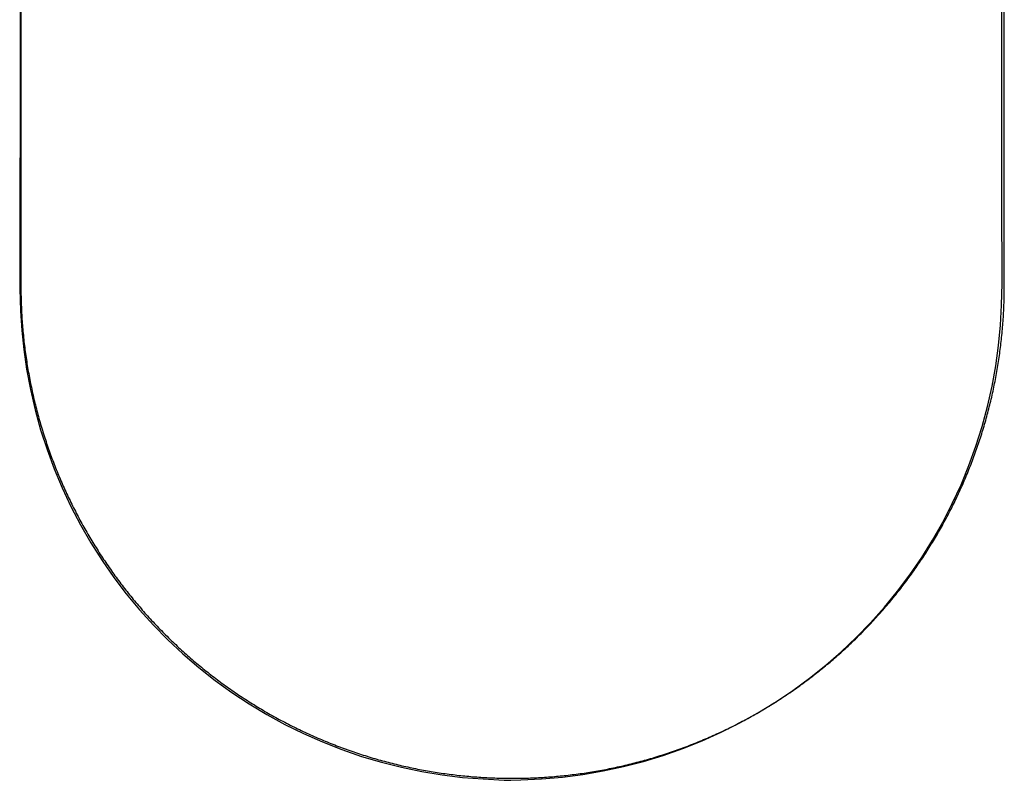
# Model space of a CAD drawing. Header units: millimetres. Extents: x 4629.085 to 4629.441, y 2456.581 to 2457.131.
# Tile 1 of 2: x 4629.085 to 4629.441, y 2456.581 to 2456.856. Entities that reach past the tile are written whole.
import ezdxf

# ---------------------------------------------------------------- set-up
doc = ezdxf.new("R2010")
doc.units = ezdxf.units.MM
doc.layers.add('SANINDUSA', color=3, linetype='Continuous')

msp = doc.modelspace()

# ---------------------------------------------------------------- linework, layer by layer
at = {"layer": 'SANINDUSA'}
for p, q in [((4629.08547, 2456.98829), (4629.08546, 2456.75966)), ((4629.44119, 2456.75966), (4629.44118, 2456.98829))]:
    msp.add_line(p, q, dxfattribs=at)
at = {"layer": 'SANINDUSA', "flags": 128}
for points in [[(4629.26271, 2456.58105), (4629.26632, 2456.58116), (4629.27382, 2456.5816), (4629.28133, 2456.58223), (4629.28878, 2456.58318), (4629.29614, 2456.58444), (4629.30341, 2456.586), (4629.31063, 2456.58788), (4629.31778, 2456.59006), (4629.32487, 2456.59255), (4629.33185, 2456.59533), (4629.33872, 2456.59842), (4629.34547, 2456.60179), (4629.35206, 2456.60544), (4629.35848, 2456.60936), (4629.36473, 2456.61354), (4629.37078, 2456.61797), (4629.37661, 2456.62264), (4629.38221, 2456.62752), (4629.38765, 2456.63267), (4629.39284, 2456.63803), (4629.3978, 2456.6436), (4629.40254, 2456.64939), (4629.40704, 2456.65539), (4629.4113, 2456.66161), (4629.41525, 2456.66793), (4629.41896, 2456.67444), (4629.42239, 2456.68112), (4629.42554, 2456.68793), (4629.42838, 2456.69484), (4629.43092, 2456.70185), (4629.43316, 2456.70894), (4629.43511, 2456.71616), (4629.43676, 2456.7235), (4629.43811, 2456.73088), (4629.43913, 2456.73827), (4629.43982, 2456.74562), (4629.44021, 2456.7528), (4629.44039, 2456.76066), (4629.4404, 2456.76983), (4629.44031, 2456.78182), (4629.44029, 2456.80487), (4629.44029, 2456.83671), (4629.44021, 2457.13105)], [(4629.08516, 2456.951), (4629.08513, 2456.8218), (4629.08512, 2456.79064), (4629.08502, 2456.76839), (4629.08506, 2456.75875), (4629.0853, 2456.7508), (4629.08575, 2456.74369), (4629.08646, 2456.73686), (4629.08751, 2456.72967), (4629.08889, 2456.72235), (4629.09059, 2456.71504), (4629.0926, 2456.70779), (4629.09491, 2456.70065), (4629.09749, 2456.69368), (4629.10037, 2456.68684), (4629.10355, 2456.68008), (4629.10702, 2456.67342), (4629.11078, 2456.66691), (4629.11481, 2456.66057), (4629.11908, 2456.65443), (4629.12358, 2456.64851), (4629.12836, 2456.64274), (4629.13337, 2456.63719), (4629.13861, 2456.63185), (4629.14408, 2456.62674), (4629.14979, 2456.62183), (4629.15571, 2456.61716), (4629.16174, 2456.61281), (4629.16797, 2456.60871), (4629.17438, 2456.60485), (4629.18096, 2456.60126), (4629.1877, 2456.59794), (4629.19458, 2456.59491), (4629.20159, 2456.59216), (4629.2087, 2456.58971), (4629.2159, 2456.58757), (4629.22316, 2456.58574), (4629.23048, 2456.58422), (4629.23783, 2456.58301), (4629.24524, 2456.58212), (4629.25273, 2456.58153), (4629.26026, 2456.58115), (4629.26271, 2456.58105)]]:
    msp.add_lwpolyline(points, dxfattribs=at)
at = {"layer": 'SANINDUSA'}
for points in [[(4629.08546, 2456.75966), (4629.08546, 2456.75867), (4629.08547, 2456.75767), (4629.08548, 2456.75668)], [(4629.44117, 2456.75668), (4629.44118, 2456.75767), (4629.44119, 2456.75867), (4629.44119, 2456.75966)], [(4629.08548, 2456.75668), (4629.0855, 2456.75569), (4629.08552, 2456.7547), (4629.08556, 2456.75372)], [(4629.08556, 2456.75372), (4629.08559, 2456.75273), (4629.08563, 2456.75174), (4629.08568, 2456.75076)], [(4629.44097, 2456.75076), (4629.44102, 2456.75174), (4629.44106, 2456.75273), (4629.44109, 2456.75372)], [(4629.44109, 2456.75372), (4629.44113, 2456.7547), (4629.44115, 2456.75569), (4629.44117, 2456.75668)], [(4629.08568, 2456.75076), (4629.08573, 2456.74977), (4629.08579, 2456.74879), (4629.08585, 2456.74781)], [(4629.4408, 2456.74781), (4629.44086, 2456.74879), (4629.44092, 2456.74977), (4629.44097, 2456.75076)], [(4629.08585, 2456.74781), (4629.08592, 2456.74682), (4629.08599, 2456.74584), (4629.08607, 2456.74486)], [(4629.44058, 2456.74486), (4629.44066, 2456.74584), (4629.44073, 2456.74682), (4629.4408, 2456.74781)], [(4629.08607, 2456.74486), (4629.08615, 2456.74388), (4629.08624, 2456.74291), (4629.08634, 2456.74193)], [(4629.44031, 2456.74193), (4629.44041, 2456.74291), (4629.4405, 2456.74388), (4629.44058, 2456.74486)], [(4629.08634, 2456.74193), (4629.08644, 2456.74096), (4629.08654, 2456.73998), (4629.08666, 2456.73901)], [(4629.43999, 2456.73901), (4629.44011, 2456.73998), (4629.44021, 2456.74096), (4629.44031, 2456.74193)], [(4629.08666, 2456.73901), (4629.08677, 2456.73804), (4629.08689, 2456.73707), (4629.08702, 2456.7361)], [(4629.08702, 2456.7361), (4629.08715, 2456.73513), (4629.08729, 2456.73416), (4629.08743, 2456.7332)], [(4629.43922, 2456.7332), (4629.43936, 2456.73416), (4629.4395, 2456.73513), (4629.43963, 2456.7361)], [(4629.43963, 2456.7361), (4629.43976, 2456.73707), (4629.43988, 2456.73804), (4629.43999, 2456.73901)], [(4629.08743, 2456.7332), (4629.08758, 2456.73223), (4629.08773, 2456.73127), (4629.08789, 2456.73031)], [(4629.43876, 2456.73031), (4629.43892, 2456.73127), (4629.43907, 2456.73223), (4629.43922, 2456.7332)], [(4629.08789, 2456.73031), (4629.08805, 2456.72935), (4629.08822, 2456.72839), (4629.0884, 2456.72743)], [(4629.43825, 2456.72743), (4629.43843, 2456.72839), (4629.4386, 2456.72935), (4629.43876, 2456.73031)], [(4629.0884, 2456.72743), (4629.08857, 2456.72647), (4629.08876, 2456.72552), (4629.08895, 2456.72457)], [(4629.4377, 2456.72457), (4629.43789, 2456.72552), (4629.43808, 2456.72647), (4629.43825, 2456.72743)], [(4629.08895, 2456.72457), (4629.08914, 2456.72362), (4629.08934, 2456.72266), (4629.08955, 2456.72172)], [(4629.08955, 2456.72172), (4629.08975, 2456.72077), (4629.08997, 2456.71982), (4629.09019, 2456.71888)], [(4629.43646, 2456.71888), (4629.43668, 2456.71982), (4629.4369, 2456.72077), (4629.43711, 2456.72172)], [(4629.43711, 2456.72172), (4629.43731, 2456.72266), (4629.43751, 2456.72362), (4629.4377, 2456.72457)], [(4629.09019, 2456.71888), (4629.09041, 2456.71794), (4629.09064, 2456.71699), (4629.09088, 2456.71606)], [(4629.43577, 2456.71606), (4629.43601, 2456.71699), (4629.43624, 2456.71794), (4629.43646, 2456.71888)], [(4629.09088, 2456.71606), (4629.09112, 2456.71512), (4629.09136, 2456.71418), (4629.09161, 2456.71325)], [(4629.43504, 2456.71325), (4629.43529, 2456.71418), (4629.43554, 2456.71512), (4629.43577, 2456.71606)], [(4629.09161, 2456.71325), (4629.09187, 2456.71231), (4629.09213, 2456.71138), (4629.09239, 2456.71045)], [(4629.43426, 2456.71045), (4629.43453, 2456.71138), (4629.43479, 2456.71231), (4629.43504, 2456.71325)], [(4629.09239, 2456.71045), (4629.09266, 2456.70953), (4629.09294, 2456.7086), (4629.09322, 2456.70768)], [(4629.09322, 2456.70768), (4629.0935, 2456.70675), (4629.09379, 2456.70583), (4629.09409, 2456.70492)], [(4629.43257, 2456.70492), (4629.43286, 2456.70583), (4629.43315, 2456.70675), (4629.43343, 2456.70768)], [(4629.43343, 2456.70768), (4629.43372, 2456.7086), (4629.43399, 2456.70953), (4629.43426, 2456.71045)], [(4629.09409, 2456.70492), (4629.09438, 2456.704), (4629.09469, 2456.70308), (4629.095, 2456.70217)], [(4629.43165, 2456.70217), (4629.43196, 2456.70308), (4629.43227, 2456.704), (4629.43257, 2456.70492)], [(4629.095, 2456.70217), (4629.09531, 2456.70126), (4629.09563, 2456.70035), (4629.09595, 2456.69944)], [(4629.4307, 2456.69944), (4629.43102, 2456.70035), (4629.43134, 2456.70126), (4629.43165, 2456.70217)], [(4629.09595, 2456.69944), (4629.09628, 2456.69854), (4629.09661, 2456.69763), (4629.09695, 2456.69673)], [(4629.09695, 2456.69673), (4629.0973, 2456.69583), (4629.09764, 2456.69494), (4629.098, 2456.69404)], [(4629.42865, 2456.69404), (4629.42901, 2456.69494), (4629.42936, 2456.69583), (4629.4297, 2456.69673)], [(4629.4297, 2456.69673), (4629.43004, 2456.69763), (4629.43037, 2456.69854), (4629.4307, 2456.69944)], [(4629.098, 2456.69404), (4629.09835, 2456.69315), (4629.09872, 2456.69226), (4629.09908, 2456.69137)], [(4629.42757, 2456.69137), (4629.42794, 2456.69226), (4629.4283, 2456.69315), (4629.42865, 2456.69404)], [(4629.09908, 2456.69137), (4629.09945, 2456.69048), (4629.09983, 2456.6896), (4629.10021, 2456.68872)], [(4629.42644, 2456.68872), (4629.42682, 2456.6896), (4629.4272, 2456.69048), (4629.42757, 2456.69137)], [(4629.10021, 2456.68872), (4629.1006, 2456.68783), (4629.10099, 2456.68696), (4629.10138, 2456.68608)], [(4629.10138, 2456.68608), (4629.10178, 2456.68521), (4629.10219, 2456.68434), (4629.1026, 2456.68347)], [(4629.42405, 2456.68347), (4629.42447, 2456.68434), (4629.42487, 2456.68521), (4629.42527, 2456.68608)], [(4629.42527, 2456.68608), (4629.42566, 2456.68696), (4629.42605, 2456.68783), (4629.42644, 2456.68872)], [(4629.1026, 2456.68347), (4629.10301, 2456.6826), (4629.10343, 2456.68174), (4629.10385, 2456.68088)], [(4629.4228, 2456.68088), (4629.42322, 2456.68174), (4629.42364, 2456.6826), (4629.42405, 2456.68347)], [(4629.10385, 2456.68088), (4629.10428, 2456.68001), (4629.10471, 2456.67916), (4629.10515, 2456.6783)], [(4629.4215, 2456.6783), (4629.42194, 2456.67916), (4629.42237, 2456.68001), (4629.4228, 2456.68088)], [(4629.10515, 2456.6783), (4629.10559, 2456.67745), (4629.10603, 2456.6766), (4629.10649, 2456.67575)], [(4629.10649, 2456.67575), (4629.10694, 2456.67491), (4629.1074, 2456.67406), (4629.10787, 2456.67323)], [(4629.41879, 2456.67323), (4629.41925, 2456.67406), (4629.41971, 2456.67491), (4629.42016, 2456.67575)], [(4629.42016, 2456.67575), (4629.42062, 2456.6766), (4629.42106, 2456.67745), (4629.4215, 2456.6783)], [(4629.10787, 2456.67323), (4629.10833, 2456.67239), (4629.1088, 2456.67155), (4629.10928, 2456.67072)], [(4629.41737, 2456.67072), (4629.41785, 2456.67155), (4629.41832, 2456.67239), (4629.41879, 2456.67323)], [(4629.10928, 2456.67072), (4629.10976, 2456.66989), (4629.11025, 2456.66906), (4629.11074, 2456.66824)], [(4629.11074, 2456.66824), (4629.11124, 2456.66742), (4629.11174, 2456.6666), (4629.11224, 2456.66578)], [(4629.41441, 2456.66578), (4629.41491, 2456.6666), (4629.41541, 2456.66742), (4629.41591, 2456.66824)], [(4629.41591, 2456.66824), (4629.4164, 2456.66906), (4629.41689, 2456.66989), (4629.41737, 2456.67072)], [(4629.11224, 2456.66578), (4629.11275, 2456.66497), (4629.11326, 2456.66416), (4629.11378, 2456.66335)], [(4629.41287, 2456.66335), (4629.41339, 2456.66416), (4629.4139, 2456.66497), (4629.41441, 2456.66578)], [(4629.11378, 2456.66335), (4629.1143, 2456.66254), (4629.11483, 2456.66174), (4629.11536, 2456.66094)], [(4629.41129, 2456.66094), (4629.41182, 2456.66174), (4629.41235, 2456.66254), (4629.41287, 2456.66335)], [(4629.11536, 2456.66094), (4629.11589, 2456.66014), (4629.11643, 2456.65935), (4629.11698, 2456.65856)], [(4629.11698, 2456.65856), (4629.11753, 2456.65777), (4629.11808, 2456.65698), (4629.11864, 2456.6562)], [(4629.40802, 2456.6562), (4629.40857, 2456.65698), (4629.40913, 2456.65777), (4629.40967, 2456.65856)], [(4629.40967, 2456.65856), (4629.41022, 2456.65935), (4629.41076, 2456.66014), (4629.41129, 2456.66094)], [(4629.11864, 2456.6562), (4629.11919, 2456.65542), (4629.11976, 2456.65464), (4629.12033, 2456.65387)], [(4629.40632, 2456.65387), (4629.40689, 2456.65464), (4629.40746, 2456.65542), (4629.40802, 2456.6562)], [(4629.12033, 2456.65387), (4629.1209, 2456.65309), (4629.12148, 2456.65233), (4629.12207, 2456.65156)], [(4629.12207, 2456.65156), (4629.12265, 2456.6508), (4629.12324, 2456.65004), (4629.12384, 2456.64928)], [(4629.40281, 2456.64928), (4629.40341, 2456.65004), (4629.404, 2456.6508), (4629.40459, 2456.65156)], [(4629.40459, 2456.65156), (4629.40517, 2456.65233), (4629.40575, 2456.65309), (4629.40632, 2456.65387)], [(4629.12384, 2456.64928), (4629.12443, 2456.64853), (4629.12504, 2456.64778), (4629.12565, 2456.64704)], [(4629.12565, 2456.64704), (4629.12625, 2456.64629), (4629.12687, 2456.64555), (4629.12749, 2456.64481)], [(4629.39916, 2456.64481), (4629.39978, 2456.64555), (4629.4004, 2456.64629), (4629.40101, 2456.64704)], [(4629.40101, 2456.64704), (4629.40162, 2456.64778), (4629.40222, 2456.64853), (4629.40281, 2456.64928)], [(4629.12749, 2456.64481), (4629.12811, 2456.64408), (4629.12874, 2456.64335), (4629.12938, 2456.64262)], [(4629.39728, 2456.64262), (4629.39791, 2456.64335), (4629.39854, 2456.64408), (4629.39916, 2456.64481)], [(4629.12938, 2456.64262), (4629.13001, 2456.6419), (4629.13065, 2456.64118), (4629.1313, 2456.64046)], [(4629.1313, 2456.64046), (4629.13194, 2456.63974), (4629.13259, 2456.63903), (4629.13325, 2456.63833)], [(4629.3934, 2456.63833), (4629.39406, 2456.63903), (4629.39471, 2456.63974), (4629.39536, 2456.64046)], [(4629.39536, 2456.64046), (4629.396, 2456.64118), (4629.39664, 2456.6419), (4629.39728, 2456.64262)], [(4629.13325, 2456.63833), (4629.13391, 2456.63762), (4629.13458, 2456.63692), (4629.13525, 2456.63622)], [(4629.13525, 2456.63622), (4629.13592, 2456.63553), (4629.13659, 2456.63484), (4629.13728, 2456.63415)], [(4629.38938, 2456.63415), (4629.39006, 2456.63484), (4629.39073, 2456.63553), (4629.3914, 2456.63622)], [(4629.3914, 2456.63622), (4629.39208, 2456.63692), (4629.39274, 2456.63762), (4629.3934, 2456.63833)], [(4629.13728, 2456.63415), (4629.13796, 2456.63347), (4629.13865, 2456.63279), (4629.13934, 2456.63211)], [(4629.38731, 2456.63211), (4629.38801, 2456.63279), (4629.38869, 2456.63347), (4629.38938, 2456.63415)], [(4629.13934, 2456.63211), (4629.14003, 2456.63144), (4629.14073, 2456.63077), (4629.14144, 2456.6301)], [(4629.14144, 2456.6301), (4629.14215, 2456.62944), (4629.14286, 2456.62878), (4629.14358, 2456.62813)], [(4629.38308, 2456.62813), (4629.38379, 2456.62878), (4629.38451, 2456.62944), (4629.38521, 2456.6301)], [(4629.38521, 2456.6301), (4629.38592, 2456.63077), (4629.38662, 2456.63144), (4629.38731, 2456.63211)], [(4629.14358, 2456.62813), (4629.14429, 2456.62747), (4629.14502, 2456.62683), (4629.14575, 2456.62618)], [(4629.14575, 2456.62618), (4629.14647, 2456.62554), (4629.14721, 2456.6249), (4629.14795, 2456.62427)], [(4629.3787, 2456.62427), (4629.37944, 2456.6249), (4629.38018, 2456.62554), (4629.38091, 2456.62618)], [(4629.38091, 2456.62618), (4629.38164, 2456.62683), (4629.38236, 2456.62747), (4629.38308, 2456.62813)], [(4629.14795, 2456.62427), (4629.14869, 2456.62364), (4629.14944, 2456.62302), (4629.15019, 2456.6224)], [(4629.15019, 2456.6224), (4629.15094, 2456.62178), (4629.1517, 2456.62116), (4629.15246, 2456.62056)], [(4629.37419, 2456.62056), (4629.37495, 2456.62116), (4629.37571, 2456.62178), (4629.37646, 2456.6224)], [(4629.37646, 2456.6224), (4629.37722, 2456.62302), (4629.37796, 2456.62364), (4629.3787, 2456.62427)], [(4629.15246, 2456.62056), (4629.15322, 2456.61995), (4629.15399, 2456.61935), (4629.15477, 2456.61875)], [(4629.15477, 2456.61875), (4629.15554, 2456.61815), (4629.15632, 2456.61756), (4629.15711, 2456.61698)], [(4629.36955, 2456.61698), (4629.37033, 2456.61756), (4629.37111, 2456.61815), (4629.37188, 2456.61875)], [(4629.37188, 2456.61875), (4629.37266, 2456.61935), (4629.37343, 2456.61995), (4629.37419, 2456.62056)], [(4629.15711, 2456.61698), (4629.15789, 2456.61639), (4629.15868, 2456.61581), (4629.15948, 2456.61524)], [(4629.15948, 2456.61524), (4629.16027, 2456.61467), (4629.16108, 2456.6141), (4629.16188, 2456.61354)], [(4629.36477, 2456.61354), (4629.36558, 2456.6141), (4629.36638, 2456.61467), (4629.36717, 2456.61524)], [(4629.36717, 2456.61524), (4629.36797, 2456.61581), (4629.36876, 2456.61639), (4629.36955, 2456.61698)], [(4629.16188, 2456.61354), (4629.16269, 2456.61298), (4629.1635, 2456.61243), (4629.16432, 2456.61188)], [(4629.16432, 2456.61188), (4629.16514, 2456.61133), (4629.16596, 2456.61079), (4629.16679, 2456.61026)], [(4629.35986, 2456.61026), (4629.36069, 2456.61079), (4629.36151, 2456.61133), (4629.36233, 2456.61188)], [(4629.36233, 2456.61188), (4629.36315, 2456.61243), (4629.36396, 2456.61298), (4629.36477, 2456.61354)], [(4629.16679, 2456.61026), (4629.16762, 2456.60972), (4629.16845, 2456.60919), (4629.16929, 2456.60867)], [(4629.16929, 2456.60867), (4629.17013, 2456.60815), (4629.17097, 2456.60763), (4629.17182, 2456.60712)], [(4629.35483, 2456.60712), (4629.35568, 2456.60763), (4629.35652, 2456.60815), (4629.35736, 2456.60867)], [(4629.35736, 2456.60867), (4629.3582, 2456.60919), (4629.35903, 2456.60972), (4629.35986, 2456.61026)], [(4629.17182, 2456.60712), (4629.17267, 2456.60661), (4629.17353, 2456.60611), (4629.17439, 2456.60561)], [(4629.17439, 2456.60561), (4629.17525, 2456.60512), (4629.17611, 2456.60463), (4629.17698, 2456.60415)], [(4629.17698, 2456.60415), (4629.17784, 2456.60367), (4629.17871, 2456.60319), (4629.17958, 2456.60273)], [(4629.34707, 2456.60273), (4629.34794, 2456.60319), (4629.34881, 2456.60367), (4629.34967, 2456.60415)], [(4629.34967, 2456.60415), (4629.35054, 2456.60463), (4629.3514, 2456.60512), (4629.35226, 2456.60561)], [(4629.35226, 2456.60561), (4629.35312, 2456.60611), (4629.35398, 2456.60661), (4629.35483, 2456.60712)], [(4629.17958, 2456.60273), (4629.18046, 2456.60226), (4629.18133, 2456.6018), (4629.18221, 2456.60135)], [(4629.18221, 2456.60135), (4629.18309, 2456.6009), (4629.18397, 2456.60046), (4629.18485, 2456.60003)], [(4629.3418, 2456.60003), (4629.34268, 2456.60046), (4629.34356, 2456.6009), (4629.34444, 2456.60135)], [(4629.34444, 2456.60135), (4629.34532, 2456.6018), (4629.34619, 2456.60226), (4629.34707, 2456.60273)], [(4629.18485, 2456.60003), (4629.18573, 2456.59959), (4629.18662, 2456.59917), (4629.18751, 2456.59875)], [(4629.18751, 2456.59875), (4629.1884, 2456.59833), (4629.18929, 2456.59792), (4629.19018, 2456.59751)], [(4629.19018, 2456.59751), (4629.19108, 2456.59711), (4629.19197, 2456.59672), (4629.19287, 2456.59633)], [(4629.33378, 2456.59633), (4629.33468, 2456.59672), (4629.33558, 2456.59711), (4629.33647, 2456.59751)], [(4629.33647, 2456.59751), (4629.33736, 2456.59792), (4629.33825, 2456.59833), (4629.33914, 2456.59875)], [(4629.33914, 2456.59875), (4629.34003, 2456.59917), (4629.34092, 2456.59959), (4629.3418, 2456.60003)], [(4629.19287, 2456.59633), (4629.19377, 2456.59594), (4629.19467, 2456.59556), (4629.19557, 2456.59519)], [(4629.19557, 2456.59519), (4629.19648, 2456.59481), (4629.19738, 2456.59445), (4629.19829, 2456.59409)], [(4629.19829, 2456.59409), (4629.1992, 2456.59374), (4629.20011, 2456.59339), (4629.20102, 2456.59305)], [(4629.32563, 2456.59305), (4629.32654, 2456.59339), (4629.32745, 2456.59374), (4629.32836, 2456.59409)], [(4629.32836, 2456.59409), (4629.32927, 2456.59445), (4629.33017, 2456.59481), (4629.33108, 2456.59519)], [(4629.33108, 2456.59519), (4629.33198, 2456.59556), (4629.33288, 2456.59594), (4629.33378, 2456.59633)], [(4629.20102, 2456.59305), (4629.20194, 2456.5927), (4629.20285, 2456.59237), (4629.20377, 2456.59205)], [(4629.20377, 2456.59205), (4629.20468, 2456.59172), (4629.2056, 2456.5914), (4629.20652, 2456.59109)], [(4629.20652, 2456.59109), (4629.20744, 2456.59078), (4629.20837, 2456.59048), (4629.20929, 2456.59018)], [(4629.20929, 2456.59018), (4629.21022, 2456.58989), (4629.21114, 2456.5896), (4629.21207, 2456.58932)], [(4629.31458, 2456.58932), (4629.31551, 2456.5896), (4629.31644, 2456.58989), (4629.31736, 2456.59018)], [(4629.31736, 2456.59018), (4629.31828, 2456.59048), (4629.31921, 2456.59078), (4629.32013, 2456.59109)], [(4629.32013, 2456.59109), (4629.32105, 2456.5914), (4629.32197, 2456.59172), (4629.32288, 2456.59205)], [(4629.32288, 2456.59205), (4629.3238, 2456.59237), (4629.32472, 2456.5927), (4629.32563, 2456.59305)], [(4629.21207, 2456.58932), (4629.213, 2456.58904), (4629.21393, 2456.58877), (4629.21486, 2456.58851)], [(4629.21486, 2456.58851), (4629.21579, 2456.58824), (4629.21672, 2456.58799), (4629.21766, 2456.58774)], [(4629.21766, 2456.58774), (4629.21859, 2456.58749), (4629.21953, 2456.58725), (4629.22047, 2456.58702)], [(4629.22047, 2456.58702), (4629.22141, 2456.58679), (4629.22234, 2456.58656), (4629.22329, 2456.58634)], [(4629.22329, 2456.58634), (4629.22423, 2456.58613), (4629.22517, 2456.58592), (4629.22611, 2456.58572)], [(4629.30054, 2456.58572), (4629.30148, 2456.58592), (4629.30243, 2456.58613), (4629.30337, 2456.58634)], [(4629.30337, 2456.58634), (4629.30431, 2456.58656), (4629.30525, 2456.58679), (4629.30618, 2456.58702)], [(4629.30618, 2456.58702), (4629.30712, 2456.58725), (4629.30806, 2456.58749), (4629.30899, 2456.58774)], [(4629.30899, 2456.58774), (4629.30993, 2456.58799), (4629.31086, 2456.58824), (4629.31179, 2456.58851)], [(4629.31179, 2456.58851), (4629.31272, 2456.58877), (4629.31365, 2456.58904), (4629.31458, 2456.58932)], [(4629.22611, 2456.58572), (4629.22705, 2456.58551), (4629.228, 2456.58532), (4629.22894, 2456.58513)], [(4629.22894, 2456.58513), (4629.22989, 2456.58495), (4629.23084, 2456.58477), (4629.23178, 2456.5846)], [(4629.23178, 2456.5846), (4629.23273, 2456.58443), (4629.23368, 2456.58426), (4629.23463, 2456.58411)], [(4629.23463, 2456.58411), (4629.23558, 2456.58395), (4629.23653, 2456.58381), (4629.23748, 2456.58367)], [(4629.23748, 2456.58367), (4629.23844, 2456.58353), (4629.23939, 2456.5834), (4629.24034, 2456.58327)], [(4629.24034, 2456.58327), (4629.2413, 2456.58315), (4629.24225, 2456.58303), (4629.2432, 2456.58292)], [(4629.2432, 2456.58292), (4629.24416, 2456.58281), (4629.24512, 2456.58271), (4629.24607, 2456.58262)], [(4629.28058, 2456.58262), (4629.28154, 2456.58271), (4629.28249, 2456.58281), (4629.28345, 2456.58292)], [(4629.28345, 2456.58292), (4629.2844, 2456.58303), (4629.28536, 2456.58315), (4629.28631, 2456.58327)], [(4629.28631, 2456.58327), (4629.28726, 2456.5834), (4629.28822, 2456.58353), (4629.28917, 2456.58367)], [(4629.28917, 2456.58367), (4629.29012, 2456.58381), (4629.29107, 2456.58395), (4629.29202, 2456.58411)], [(4629.29202, 2456.58411), (4629.29297, 2456.58426), (4629.29392, 2456.58443), (4629.29487, 2456.5846)], [(4629.29487, 2456.5846), (4629.29581, 2456.58477), (4629.29676, 2456.58495), (4629.29771, 2456.58513)], [(4629.29771, 2456.58513), (4629.29865, 2456.58532), (4629.2996, 2456.58551), (4629.30054, 2456.58572)], [(4629.24607, 2456.58262), (4629.24703, 2456.58253), (4629.24798, 2456.58244), (4629.24894, 2456.58236)], [(4629.24894, 2456.58236), (4629.2499, 2456.58229), (4629.25086, 2456.58222), (4629.25181, 2456.58215)], [(4629.25181, 2456.58215), (4629.25277, 2456.58209), (4629.25373, 2456.58204), (4629.25469, 2456.58199)], [(4629.25469, 2456.58199), (4629.25565, 2456.58195), (4629.25661, 2456.58191), (4629.25757, 2456.58188)], [(4629.25757, 2456.58188), (4629.25853, 2456.58184), (4629.25949, 2456.58182), (4629.26045, 2456.58181)], [(4629.26045, 2456.58181), (4629.26141, 2456.58179), (4629.26237, 2456.58178), (4629.26333, 2456.58178)], [(4629.26333, 2456.58178), (4629.26429, 2456.58178), (4629.26525, 2456.58179), (4629.26621, 2456.58181)], [(4629.26621, 2456.58181), (4629.26717, 2456.58182), (4629.26813, 2456.58184), (4629.26908, 2456.58188)], [(4629.26908, 2456.58188), (4629.27004, 2456.58191), (4629.271, 2456.58195), (4629.27196, 2456.58199)], [(4629.27196, 2456.58199), (4629.27292, 2456.58204), (4629.27388, 2456.58209), (4629.27484, 2456.58215)], [(4629.27484, 2456.58215), (4629.2758, 2456.58222), (4629.27675, 2456.58229), (4629.27771, 2456.58236)], [(4629.27771, 2456.58236), (4629.27867, 2456.58244), (4629.27962, 2456.58253), (4629.28058, 2456.58262)]]:
    msp.add_open_spline(points, degree=3, dxfattribs=at)

doc.saveas('drawing.dxf')
